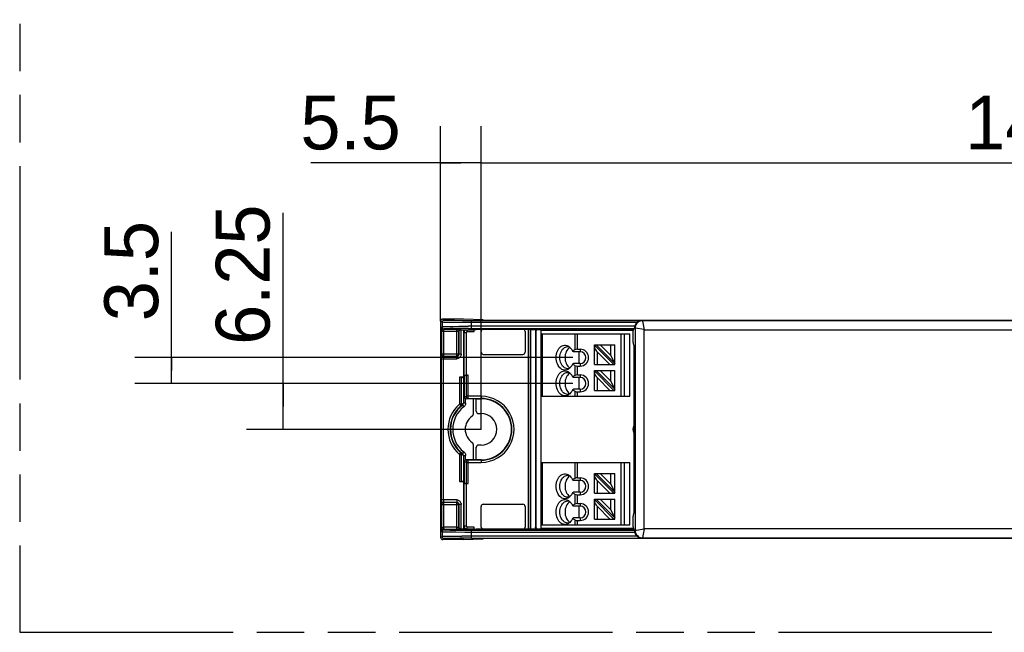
# Model space of a CAD drawing. Header units: millimetres. Extents: x 0 to 210, y 0 to 297.
# Tile 3 of 24: x 50 to 90, y 133 to 158. Entities that reach past the tile are written whole.
import ezdxf
from ezdxf.enums import TextEntityAlignment as Align

# ---------------------------------------------------------------- set-up
doc = ezdxf.new("R2010")
doc.units = ezdxf.units.MM
doc.header["$LTSCALE"] = 19.36
doc.linetypes.add('PHANTOM', pattern=[0.8, 0.45, -0.05, 0.1, -0.05, 0.1, -0.05])
doc.layers.get('0').update_dxf_attribs({"linetype": 'CONTINUOUS'})
doc.layers.add('DEFAULT_3', color=7, linetype='PHANTOM')
doc.layers.add('Z_DIM_2D', color=7, linetype='CONTINUOUS')
doc.styles.add('TEXTSTYLE_3', font='tridonic-metric-print-light.otf')
doc.dimstyles.new('DIMSTYLE_1', dxfattribs={"dimtxt": 2.2, "dimasz": 3.5, "dimexe": 1.5, "dimexo": 0, "dimgap": 0.55, "dimtad": 1, "dimlfac": 3.333333, "dimdsep": 46, "dimtxsty": 'TEXTSTYLE_3', "dimcen": 0.09, "dimclrt": 5, "dimazin": 2, "dimtp": 0.2, "dimtm": 0.2, "dimtfac": 1, "dimtofl": 0, "dimtmove": 0, "dimatfit": 3, "dimfxl": 1, "dimtolj": 1, "dimarcsym": 0})
doc.dimstyles.new('DIMSTYLE_2', dxfattribs={"dimtxt": 2.2, "dimasz": 3.5, "dimexe": 1.5, "dimexo": 0, "dimgap": 0.55, "dimtad": 1, "dimlfac": 3.333333, "dimdsep": 46, "dimtxsty": 'TEXTSTYLE_3', "dimcen": 0.09, "dimclrt": 5, "dimazin": 2, "dimtp": 0.5, "dimtm": 0.5, "dimtfac": 1, "dimtofl": 0, "dimtmove": 0, "dimatfit": 3, "dimfxl": 1, "dimtolj": 1, "dimarcsym": 0})
doc.dimstyles.new('DIMSTYLE_3', dxfattribs={"dimtxt": 2.2, "dimasz": 3.5, "dimexe": 1.5, "dimexo": 0, "dimgap": 0.55, "dimtad": 1, "dimlfac": 3.333333, "dimdsep": 46, "dimtxsty": 'TEXTSTYLE_3', "dimcen": 0.09, "dimclrt": 5, "dimazin": 2, "dimtp": 0.1, "dimtm": 0.1, "dimtfac": 1, "dimtofl": 0, "dimtmove": 0, "dimatfit": 3, "dimfxl": 1, "dimtolj": 1, "dimarcsym": 0})

# ---------------------------------------------------------------- blocks, each defined once
blk = doc.blocks.new('*D4')
at = {"layer": 'Z_DIM_2D', "color": 2, "linetype": 'Continuous', "transparency": 16777216}
for p, q in [((68.96, 140.963), (68.96, 153.336)), ((112.91, 140.963), (112.91, 153.336)), ((68.96, 151.836), (90.935, 151.836)), ((112.91, 151.836), (90.935, 151.836))]:
    blk.add_line(p, q, dxfattribs=at)
at = {"layer": 'Z_DIM_2D', "color": 5, "linetype": 'Continuous', "transparency": 16777216, "style": 'TEXTSTYLE_3'}
blk.add_text('146.5', height=2.2, dxfattribs=at).set_placement((92.408, 152.386), align=Align.CENTER)
blk = doc.blocks.new('_NONE')
blk = doc.blocks.new('*D8')
at = {"layer": 'Z_DIM_2D', "color": 2, "linetype": 'Continuous', "transparency": 16777216}
for p, q in [((56.331, 143.363), (56.331, 149.029)), ((72.707, 143.888), (54.831, 143.888)), ((56.331, 143.888), (56.331, 143.363)), ((56.331, 142.838), (56.331, 143.363)), ((72.707, 142.838), (54.831, 142.838))]:
    blk.add_line(p, q, dxfattribs=at)
at = {"layer": 'Z_DIM_2D', "color": 5, "linetype": 'Continuous', "transparency": 16777216, "style": 'TEXTSTYLE_3'}
blk.add_text('3.5', height=2.2, rotation=90, dxfattribs=at).set_placement((55.781, 145.375))
blk = doc.blocks.new('*D10')
at = {"layer": 'Z_DIM_2D', "color": 2, "linetype": 'Continuous', "transparency": 16777216}
for p, q in [((60.883, 141.901), (60.883, 149.796)), ((72.707, 142.838), (59.383, 142.838)), ((60.883, 142.838), (60.883, 141.901)), ((60.883, 140.963), (60.883, 141.901)), ((68.96, 140.963), (59.383, 140.963))]:
    blk.add_line(p, q, dxfattribs=at)
at = {"layer": 'Z_DIM_2D', "color": 5, "linetype": 'Continuous', "transparency": 16777216, "style": 'TEXTSTYLE_3'}
blk.add_text('6.25', height=2.2, rotation=90, dxfattribs=at).set_placement((60.333, 144.411))
blk = doc.blocks.new('*D11')
at = {"layer": 'Z_DIM_2D', "color": 2, "linetype": 'Continuous', "transparency": 16777216}
for p, q in [((67.31, 145.373), (67.31, 153.336)), ((68.96, 140.963), (68.96, 153.336)), ((68.135, 151.836), (62.016, 151.836)), ((67.31, 151.836), (68.135, 151.836)), ((68.96, 151.836), (68.135, 151.836))]:
    blk.add_line(p, q, dxfattribs=at)
at = {"layer": 'Z_DIM_2D', "color": 5, "linetype": 'Continuous', "transparency": 16777216, "style": 'TEXTSTYLE_3'}
blk.add_text('5.5', height=2.2, dxfattribs=at).set_placement((65.68, 152.386), align=Align.RIGHT)

msp = doc.modelspace()

# ---------------------------------------------------------------- linework, layer by layer
at = {"color": 7, "linetype": 'Continuous'}
for p, q in [((67.3097, 145.3734), (67.3097, 136.5533)), ((68.2397, 145.4634), (67.3997, 145.4634)), ((69.045, 145.4266), (68.2397, 145.4634)), ((69.6245, 145.4212), (112.6949, 145.4212)), ((67.3572, 145.0932), (67.3609, 145.0867)), ((67.9582, 145.043), (68.0134, 145.0428)), ((68.1367, 145.0274), (68.1497, 145.0284)), ((68.1482, 145.0284), (68.6417, 145.0284)), ((68.2581, 143.0969), (68.2581, 145.0284)), ((68.2724, 143.1666), (68.2724, 144.9206)), ((68.2999, 145.0284), (68.2999, 144.9963)), ((68.3395, 145.0284), (68.3206, 145.0167)), ((68.6417, 145.0284), (68.7622, 145.0362)), ((68.6856, 144.9514), (68.6858, 145.0312)), ((70.9785, 145.0362), (68.7622, 145.0362)), ((68.9616, 144.1133), (68.9616, 144.9554)), ((70.7616, 144.9554), (70.7616, 144.1133)), ((70.9785, 145.0362), (70.9803, 145.0388)), ((70.9803, 145.0388), (70.9803, 136.8879)), ((70.9803, 145.0388), (71.1885, 145.0388)), ((71.1885, 145.0388), (71.1885, 136.8879)), ((71.1885, 145.0388), (71.1903, 145.0362)), ((71.1903, 145.0362), (71.1903, 144.9609)), ((71.1903, 145.0362), (75.1838, 145.0362)), ((71.1965, 144.9547), (71.1965, 136.972)), ((71.4135, 136.9134), (71.4135, 145.0134)), ((71.4135, 145.0134), (75.1806, 145.0134)), ((71.4285, 144.8634), (71.4285, 142.3134)), ((71.4285, 144.8634), (75.0285, 144.8634)), ((75.0285, 142.3134), (75.0285, 144.8634)), ((75.1759, 144.9415), (75.1821, 145.0363)), ((75.1759, 144.5041), (75.1759, 144.9415)), ((75.2268, 145.0792), (75.1838, 145.0362)), ((75.6143, 136.8967), (75.6143, 145.03)), ((75.6143, 145.03), (106.7052, 145.03)), ((72.4945, 144.3384), (72.5417, 144.3334)), ((72.5049, 144.3709), (72.5328, 144.3557)), ((72.5417, 144.3334), (72.5762, 144.3225)), ((72.5934, 144.3077), (72.5758, 144.2985)), ((73.5885, 143.6034), (73.5885, 144.4134)), ((73.5885, 144.4134), (74.4285, 144.4134)), ((74.3861, 143.6034), (73.5885, 144.4009)), ((74.4285, 143.6458), (73.6609, 144.4134)), ((73.8306, 144.4134), (74.2485, 143.9955)), ((74.2485, 144.4134), (74.2485, 143.9955)), ((74.4285, 143.6034), (74.4285, 144.4134)), ((75.1901, 144.4899), (75.1759, 144.5041)), ((75.1917, 144.3999), (75.1917, 137.5268)), ((67.3345, 143.9), (67.3344, 143.8449)), ((69.0516, 144.0234), (70.6716, 144.0234)), ((72.7945, 144.2114), (72.6933, 144.1608)), ((72.7148, 144.1445), (72.6933, 144.1608)), ((72.7358, 144.1284), (72.7148, 144.1445)), ((73.0035, 144.1284), (72.7358, 144.1284)), ((72.9006, 144.2334), (73.0035, 144.2334)), ((72.9649, 143.6484), (72.9649, 144.1284)), ((74.2164, 143.6034), (73.7085, 144.1112)), ((74.2485, 143.9955), (74.4285, 143.6458)), ((72.5358, 143.5088), (72.5757, 143.4782)), ((72.6933, 143.6159), (72.7148, 143.6322)), ((72.7945, 143.5653), (72.6933, 143.6159)), ((72.7148, 143.6322), (72.7358, 143.6484)), ((73.0035, 143.6484), (72.7358, 143.6484)), ((72.9006, 143.5434), (73.0035, 143.5434)), ((73.5885, 143.6034), (74.4285, 143.6034)), ((68.2581, 143.0969), (68.0799, 143.0969)), ((68.1694, 143.0941), (68.2391, 143.0662)), ((68.247, 143.0652), (68.2581, 143.0969)), ((68.279, 143.1404), (68.2724, 143.1666)), ((68.279, 143.1404), (68.352, 143.1669)), ((68.279, 143.1404), (68.279, 142.2943)), ((68.3445, 143.1697), (68.4416, 143.1698)), ((72.5417, 143.4433), (72.4945, 143.4384)), ((72.4945, 143.2884), (72.5417, 143.2834)), ((72.5049, 143.3209), (72.5328, 143.3057)), ((72.5328, 143.421), (72.505, 143.4058)), ((72.5763, 143.4543), (72.5417, 143.4433)), ((72.5417, 143.2834), (72.5762, 143.2725)), ((72.5757, 143.4782), (72.5935, 143.469)), ((72.5934, 143.2577), (72.5758, 143.2485)), ((72.7945, 143.1614), (72.6933, 143.1108)), ((72.7077, 143.0999), (72.6933, 143.1108)), ((72.9006, 143.1834), (73.0035, 143.1834)), ((73.5885, 142.5534), (73.5885, 143.3634)), ((73.5885, 143.3634), (74.4285, 143.3634)), ((74.3861, 142.5534), (73.5885, 143.3509)), ((74.4285, 142.5958), (73.6609, 143.3634)), ((73.8306, 143.3634), (74.2485, 142.9455)), ((74.2485, 143.3634), (74.2485, 142.9455)), ((74.4285, 142.5534), (74.4285, 143.3634)), ((73.0035, 143.0784), (72.7358, 143.0784)), ((72.9649, 142.5984), (72.9649, 143.0784)), ((74.2164, 142.5534), (73.7085, 143.0612)), ((74.2485, 142.9455), (74.4285, 142.5958)), ((68.279, 142.2943), (68.279, 142.2888)), ((68.279, 142.2888), (68.2791, 142.2838)), ((68.2791, 142.2838), (68.2792, 142.2784)), ((71.4285, 142.3134), (75.0285, 142.3134)), ((72.5417, 142.3933), (72.4945, 142.3884)), ((72.5328, 142.371), (72.505, 142.3558)), ((72.5358, 142.4588), (72.5757, 142.4282)), ((72.5763, 142.4043), (72.5417, 142.3933)), ((72.5757, 142.4282), (72.5935, 142.419)), ((72.6933, 142.5659), (72.7148, 142.5822)), ((72.7945, 142.5153), (72.6933, 142.5659)), ((72.7148, 142.5822), (72.7358, 142.5984)), ((73.0035, 142.5984), (72.7358, 142.5984)), ((72.9006, 142.4934), (73.0035, 142.4934)), ((73.5885, 142.5534), (74.4285, 142.5534)), ((68.2792, 142.2784), (68.2793, 142.2725)), ((68.2793, 142.2725), (68.2795, 142.2663)), ((68.7595, 142.2094), (68.3635, 142.2094)), ((68.6363, 142.2094), (68.6363, 141.5711)), ((68.7647, 142.2084), (68.7595, 142.2094)), ((68.7647, 141.6982), (68.7647, 142.2084)), ((68.7647, 142.2084), (68.9597, 142.2084)), ((68.8549, 141.6084), (68.9597, 141.6084)), ((68.6363, 140.3556), (68.6363, 139.7173)), ((68.9597, 140.3184), (68.8549, 140.3184)), ((68.7647, 139.7184), (68.7647, 140.2285)), ((68.2791, 139.6399), (68.279, 139.6325)), ((68.279, 139.6325), (68.279, 138.7863)), ((68.2792, 139.6466), (68.2791, 139.6399)), ((68.2793, 139.6523), (68.2792, 139.6466)), ((68.7595, 139.7173), (68.3635, 139.7173)), ((68.7647, 139.7184), (68.7595, 139.7173)), ((68.9597, 139.7184), (68.7647, 139.7184)), ((71.4285, 139.6134), (71.4285, 137.0634)), ((71.4285, 139.6134), (75.0285, 139.6134)), ((75.0285, 137.0634), (75.0285, 139.6134)), ((72.4945, 139.0884), (72.5417, 139.0834)), ((72.5049, 139.1209), (72.5328, 139.1057)), ((72.5417, 139.0834), (72.5762, 139.0725)), ((73.5885, 138.3534), (73.5885, 139.1634)), ((73.5885, 139.1634), (74.4285, 139.1634)), ((74.3861, 138.3534), (73.5885, 139.1509)), ((74.4285, 138.3958), (73.6609, 139.1634)), ((73.8306, 139.1634), (74.2485, 138.7455)), ((74.2485, 139.1634), (74.2485, 138.7455)), ((74.4285, 138.3534), (74.4285, 139.1634)), ((68.0799, 138.8298), (68.2581, 138.8298)), ((68.1695, 138.8327), (68.2391, 138.8605)), ((68.2581, 138.8298), (68.247, 138.8615)), ((68.2581, 136.8984), (68.2581, 138.8298)), ((68.2724, 138.7601), (68.279, 138.7863)), ((68.2724, 137.0061), (68.2724, 138.7601)), ((68.279, 138.7863), (68.352, 138.7598)), ((68.3624, 138.7569), (68.4416, 138.7569)), ((72.5934, 139.0577), (72.5758, 139.0485)), ((72.7945, 138.9614), (72.6933, 138.9108)), ((72.7148, 138.8945), (72.6933, 138.9108)), ((72.7358, 138.8784), (72.7148, 138.8945)), ((73.0035, 138.8784), (72.7358, 138.8784)), ((72.9006, 138.9834), (73.0035, 138.9834)), ((72.9649, 138.3984), (72.9649, 138.8784)), ((74.2164, 138.3534), (73.7085, 138.8612)), ((74.2485, 138.7455), (74.4285, 138.3958)), ((72.6933, 138.3659), (72.7148, 138.3822)), ((72.7945, 138.3153), (72.6933, 138.3659)), ((72.7148, 138.3822), (72.7358, 138.3984)), ((73.0035, 138.3984), (72.7358, 138.3984)), ((72.9006, 138.2934), (73.0035, 138.2934)), ((73.5885, 138.3534), (74.4285, 138.3534)), ((67.3347, 138.0009), (67.3353, 137.9557)), ((69.0516, 137.9034), (70.6716, 137.9034)), ((72.5417, 138.1933), (72.4945, 138.1884)), ((72.4945, 138.0384), (72.5417, 138.0334)), ((72.5049, 138.0709), (72.5328, 138.0557)), ((72.5328, 138.171), (72.505, 138.1558)), ((72.5358, 138.2588), (72.5757, 138.2282)), ((72.5763, 138.2043), (72.5417, 138.1933)), ((72.5417, 138.0334), (72.5762, 138.0225)), ((72.5757, 138.2282), (72.5935, 138.219)), ((72.5934, 138.0077), (72.5758, 137.9985)), ((72.7945, 137.9114), (72.6933, 137.8608)), ((72.7148, 137.8445), (72.6933, 137.8608)), ((72.9006, 137.9334), (73.0035, 137.9334)), ((73.5885, 137.3034), (73.5885, 138.1134)), ((73.5885, 138.1134), (74.4285, 138.1134)), ((74.3861, 137.3034), (73.5885, 138.1009)), ((74.4285, 137.3458), (73.6609, 138.1134)), ((73.8306, 138.1134), (74.2485, 137.6955)), ((74.2485, 138.1134), (74.2485, 137.6955)), ((74.4285, 137.3034), (74.4285, 138.1134)), ((68.9616, 136.9713), (68.9616, 137.8134)), ((70.7616, 137.8134), (70.7616, 136.9713)), ((72.7358, 137.8284), (72.7148, 137.8445)), ((73.0035, 137.8284), (72.7358, 137.8284)), ((72.9649, 137.3484), (72.9649, 137.8284)), ((74.2164, 137.3034), (73.7085, 137.8112)), ((74.2485, 137.6955), (74.4285, 137.3458)), ((71.4285, 137.0634), (75.0285, 137.0634)), ((72.5417, 137.1433), (72.4945, 137.1384)), ((72.5328, 137.121), (72.505, 137.1058)), ((72.5358, 137.2088), (72.5757, 137.1782)), ((72.5763, 137.1543), (72.5417, 137.1433)), ((72.5757, 137.1782), (72.5935, 137.169)), ((72.6933, 137.3159), (72.7148, 137.3322)), ((72.7945, 137.2653), (72.6933, 137.3159)), ((72.7148, 137.3322), (72.7358, 137.3484)), ((73.0035, 137.3484), (72.7358, 137.3484)), ((72.9006, 137.2434), (73.0035, 137.2434)), ((73.5885, 137.3034), (74.4285, 137.3034)), ((75.1901, 137.4368), (75.1759, 137.4226)), ((75.1759, 136.9852), (75.1759, 137.4226)), ((67.3666, 136.8481), (67.3609, 136.84)), ((68.0843, 136.8846), (68.0392, 136.8841)), ((68.1497, 136.8984), (68.6417, 136.8984)), ((68.2999, 136.9304), (68.2999, 136.8984)), ((68.3206, 136.91), (68.3395, 136.8984)), ((68.6417, 136.8984), (68.7622, 136.8905)), ((68.6726, 136.8963), (68.675, 136.9012)), ((68.6858, 136.8955), (68.6856, 136.9753)), ((70.9785, 136.8905), (68.7622, 136.8905)), ((70.9803, 136.8879), (70.9785, 136.8905)), ((71.1885, 136.8879), (70.9803, 136.8879)), ((71.1903, 136.8905), (71.1885, 136.8879)), ((71.1903, 136.8905), (71.1903, 136.9658)), ((75.1838, 136.8905), (71.1903, 136.8905)), ((75.1806, 136.9134), (71.4135, 136.9134)), ((75.1759, 136.9852), (75.1821, 136.8904)), ((75.1838, 136.8905), (75.2268, 136.8475)), ((106.7052, 136.8967), (75.6143, 136.8967)), ((68.2397, 136.4634), (67.3997, 136.4634)), ((68.2397, 136.4634), (69.045, 136.5001)), ((112.6949, 136.5055), (69.6245, 136.5055))]:
    msp.add_line(p, q, dxfattribs=at)
at = {"color": 9, "linetype": 'Continuous'}
for p, q in [((67.3677, 145.3328), (67.3097, 145.3734)), ((67.3475, 145.1299), (67.3677, 145.1501)), ((67.3479, 145.1142), (67.3475, 145.1299)), ((67.3475, 145.1299), (67.3475, 144.0349)), ((67.3677, 145.3328), (67.3677, 145.1501)), ((67.3997, 145.4634), (67.4577, 145.4228)), ((67.8264, 145.3224), (67.6368, 145.3245)), ((67.6368, 145.162), (67.8264, 145.165)), ((68.1754, 145.3202), (67.8264, 145.3224)), ((67.8264, 145.165), (68.0523, 145.1673)), ((67.8816, 145.4124), (68.2036, 145.4102)), ((68.0523, 145.1673), (68.4347, 145.169)), ((75.3151, 145.3195), (68.1754, 145.3202)), ((68.2036, 145.4102), (75.5267, 145.4095)), ((75.2345, 145.1692), (68.4347, 145.169)), ((68.5675, 145.0792), (68.5675, 145.4095)), ((75.2536, 145.0907), (75.2279, 145.1087)), ((75.5267, 145.4095), (75.5535, 145.3907)), ((106.766, 145.3907), (75.5535, 145.3907)), ((75.5556, 145.3776), (75.5661, 145.3154)), ((75.5661, 145.3154), (75.6136, 145.03)), ((67.4374, 143.9449), (67.4374, 144.953)), ((67.9701, 144.953), (67.4374, 144.953)), ((67.4375, 144.953), (67.4381, 144.9749)), ((67.4577, 145.0601), (67.4405, 145.043)), ((67.9582, 145.043), (67.4405, 145.043)), ((67.8815, 145.075), (67.7069, 145.072)), ((68.0898, 145.0773), (67.8815, 145.075)), ((67.9582, 145.043), (67.9582, 143.9449)), ((67.9818, 144.9529), (67.9701, 144.953)), ((67.9931, 144.9528), (67.9818, 144.9529)), ((68.0482, 144.0349), (68.0482, 144.9499)), ((68.0582, 144.9399), (68.0482, 144.9499)), ((68.0582, 144.9399), (68.0582, 144.0249)), ((68.4431, 145.079), (68.0898, 145.0773)), ((68.1382, 145.0399), (68.1497, 145.0284)), ((68.1482, 144.0249), (68.1482, 145.0284)), ((68.2724, 144.9206), (68.3624, 144.9206)), ((68.3624, 143.1698), (68.3624, 144.9206)), ((68.3924, 144.9506), (68.3924, 145.0284)), ((68.3924, 144.9506), (68.6857, 144.9506)), ((68.4431, 145.079), (75.2268, 145.0792)), ((70.8841, 145.0362), (70.8841, 136.8905)), ((70.9741, 136.8905), (70.9741, 145.0362)), ((71.1965, 144.9547), (71.1903, 144.9609)), ((71.4724, 142.3134), (71.4724, 144.8634)), ((72.7945, 144.8634), (72.7945, 144.2114)), ((72.9006, 144.2334), (72.9006, 144.8634)), ((74.6723, 144.8634), (74.6723, 142.3134)), ((74.8133, 142.3134), (74.8133, 144.8634)), ((75.2536, 145.0907), (75.2536, 136.836)), ((75.6143, 145.0306), (75.2536, 145.0907)), ((67.3375, 144.0249), (67.3475, 144.0349)), ((68.0482, 144.0349), (67.3475, 144.0349)), ((67.4374, 143.9449), (67.4274, 143.9349)), ((67.9682, 143.9349), (67.4274, 143.9349)), ((67.4374, 143.9449), (67.9582, 143.9449)), ((67.9682, 143.9349), (67.9582, 143.9449)), ((67.9682, 143.8449), (67.9682, 143.9349)), ((68.0482, 144.0349), (68.0582, 144.0249)), ((68.1482, 144.0249), (68.0582, 144.0249)), ((73.0035, 144.2334), (73.0035, 144.1284)), ((73.7085, 143.6034), (73.7085, 144.1112)), ((67.3344, 143.8449), (67.3344, 138.0818)), ((67.3344, 143.8449), (67.9682, 143.8449)), ((67.4244, 138.0644), (67.4244, 143.8449)), ((72.7945, 143.5653), (72.7945, 143.1614)), ((72.9006, 143.1834), (72.9006, 143.5434)), ((73.0035, 143.6484), (73.0035, 143.5434)), ((68.0799, 143.0969), (68.0799, 141.9875)), ((68.1695, 141.9875), (68.1695, 143.094)), ((68.352, 143.1669), (68.352, 142.3136)), ((68.4416, 142.2236), (68.4416, 143.1698)), ((73.0035, 143.1834), (73.0035, 143.0784)), ((68.2391, 143.0662), (68.2391, 142.026)), ((73.7085, 142.5534), (73.7085, 143.0612)), ((68.279, 142.3003), (68.352, 142.3136)), ((68.9597, 142.3136), (68.352, 142.3136)), ((68.9597, 142.3136), (68.9597, 142.2084)), ((72.7945, 142.5153), (72.7945, 142.3134)), ((72.9006, 142.3134), (72.9006, 142.4934)), ((73.0035, 142.5984), (73.0035, 142.4934)), ((68.0799, 141.9875), (68.1385, 141.9192)), ((68.1695, 141.9875), (68.0799, 141.9875)), ((68.203, 141.9539), (68.2576, 141.8824)), ((68.3288, 142.026), (68.2391, 142.026)), ((68.3288, 142.026), (68.3288, 142.2163)), ((68.4416, 142.2236), (68.3635, 142.2094)), ((68.4416, 142.2236), (68.9597, 142.2236)), ((68.0799, 139.9392), (68.1385, 140.0075)), ((68.0799, 139.9392), (68.0799, 138.8298)), ((68.0799, 139.9392), (68.1695, 139.9392)), ((68.1695, 138.8327), (68.1695, 139.9392)), ((68.2576, 140.0443), (68.203, 139.9728)), ((68.2391, 139.9007), (68.2391, 138.8605)), ((68.2391, 139.9007), (68.3288, 139.9007)), ((68.3288, 139.7104), (68.3288, 139.9007)), ((68.352, 139.6132), (68.279, 139.6264)), ((68.352, 139.6132), (68.352, 138.7598)), ((68.352, 139.6132), (68.9597, 139.6132)), ((68.3635, 139.7173), (68.4416, 139.7031)), ((68.4416, 138.7569), (68.4416, 139.7031)), ((68.9597, 139.7031), (68.4416, 139.7031)), ((68.9597, 139.7184), (68.9597, 139.6132)), ((71.4724, 137.0634), (71.4724, 139.6134)), ((72.7945, 139.6134), (72.7945, 138.9614)), ((72.9006, 138.9834), (72.9006, 139.6134)), ((74.6723, 139.6134), (74.6723, 137.0634)), ((74.8133, 137.0634), (74.8133, 139.6134)), ((68.3624, 137.0061), (68.3624, 138.7569)), ((73.0035, 138.9834), (73.0035, 138.8784)), ((73.7085, 138.3534), (73.7085, 138.8612)), ((72.7945, 138.3153), (72.7945, 137.9114)), ((72.9006, 137.9334), (72.9006, 138.2934)), ((73.0035, 138.3984), (73.0035, 138.2934)), ((67.9682, 138.0818), (67.3344, 138.0818)), ((67.3475, 137.8918), (67.3375, 137.9018)), ((67.3475, 137.8918), (67.3475, 136.7968)), ((67.3475, 137.8918), (68.0482, 137.8918)), ((67.4274, 137.9918), (67.4374, 137.9818)), ((67.4274, 137.9918), (67.9682, 137.9918)), ((67.4374, 136.9737), (67.4374, 137.9818)), ((67.9582, 137.9818), (67.4374, 137.9818)), ((67.9582, 137.9818), (67.9682, 137.9918)), ((67.9582, 137.9818), (67.9582, 136.8837)), ((67.9682, 138.0818), (67.9682, 137.9918)), ((68.0582, 137.9018), (68.0482, 137.8918)), ((68.0482, 136.9768), (68.0482, 137.8918)), ((68.0582, 137.9018), (68.0582, 136.9868)), ((68.1482, 137.9018), (68.0582, 137.9018)), ((68.1482, 136.8984), (68.1482, 137.9018)), ((73.0035, 137.9334), (73.0035, 137.8284)), ((73.7085, 137.3034), (73.7085, 137.8112)), ((72.7945, 137.2653), (72.7945, 137.0634)), ((72.9006, 137.0634), (72.9006, 137.2434)), ((73.0035, 137.3484), (73.0035, 137.2434)), ((67.3677, 136.7766), (67.3475, 136.7968)), ((67.3565, 136.8713), (67.3601, 136.8847)), ((67.3677, 136.7766), (67.3677, 136.5939)), ((67.9759, 136.9738), (67.4374, 136.9737)), ((67.4405, 136.8837), (67.4577, 136.8666)), ((67.4405, 136.8837), (67.9582, 136.8837)), ((67.8815, 136.8517), (68.0898, 136.8494)), ((68.3034, 136.758), (67.9354, 136.7605)), ((68.0482, 136.9768), (68.0582, 136.9868)), ((68.0898, 136.8494), (68.322, 136.848)), ((68.1497, 136.8984), (68.1382, 136.8868)), ((68.3624, 137.0061), (68.2724, 137.0061)), ((75.2345, 136.7575), (68.3034, 136.758)), ((68.322, 136.848), (75.2268, 136.8475)), ((68.3924, 136.8984), (68.3924, 136.9761)), ((68.6857, 136.9761), (68.3924, 136.9761)), ((68.5675, 136.5172), (68.5675, 136.8475)), ((71.1903, 136.9658), (71.1965, 136.972)), ((75.2279, 136.818), (75.2536, 136.836)), ((75.2671, 136.8381), (75.3036, 136.8443)), ((75.3036, 136.8443), (75.6143, 136.8961)), ((75.6136, 136.8967), (75.5535, 136.536)), ((67.3097, 136.5533), (67.3677, 136.5939)), ((67.4577, 136.5039), (67.3997, 136.4634)), ((67.4929, 136.5997), (67.6368, 136.6022)), ((67.7895, 136.5134), (67.6348, 136.511)), ((67.6368, 136.6022), (67.8264, 136.6043)), ((68.0898, 136.5159), (67.7895, 136.5134)), ((67.8264, 136.6043), (68.1754, 136.6065)), ((68.5675, 136.5172), (68.0898, 136.5159)), ((75.3151, 136.6072), (68.1754, 136.6065)), ((68.5675, 136.5172), (75.5267, 136.5172)), ((75.5535, 136.536), (75.5267, 136.5172)), ((75.5535, 136.536), (106.766, 136.536))]:
    msp.add_line(p, q, dxfattribs=at)
at = {"color": 7, "linetype": 'Continuous'}
for points in [[(67.3475, 145.1299), (67.3481, 145.1221), (67.3494, 145.1145), (67.3514, 145.1072), (67.354, 145.1001), (67.3572, 145.0932)], [(75.2345, 145.1692), (75.2325, 145.1584), (75.2308, 145.1477), (75.2296, 145.137), (75.2287, 145.1268), (75.2282, 145.1174), (75.2279, 145.1087)], [(75.5267, 145.4095), (75.4942, 145.4074), (75.463, 145.4021), (75.4335, 145.3937), (75.4058, 145.3828), (75.3799, 145.3694), (75.356, 145.3542), (75.3344, 145.3374), (75.3151, 145.3195)], [(67.3609, 145.0867), (67.3664, 145.0789), (67.3726, 145.0718), (67.3791, 145.0656), (67.3861, 145.0603), (67.3931, 145.0558)], [(67.3931, 145.0558), (67.4006, 145.0519), (67.4093, 145.0483), (67.4189, 145.0455)], [(67.4189, 145.0455), (67.4293, 145.0437), (67.4405, 145.043)], [(67.439, 145.0291), (67.4391, 145.0335), (67.4389, 145.037), (67.4384, 145.0396), (67.4379, 145.0415), (67.438, 145.0426), (67.4384, 145.043)], [(68.0134, 145.0428), (68.0631, 145.0424), (68.0843, 145.0421), (68.1027, 145.0417), (68.1175, 145.0413), (68.1285, 145.0409), (68.1354, 145.0404), (68.1382, 145.0399)], [(68.0582, 144.9399), (68.0598, 144.9549), (68.0637, 144.9691), (68.0698, 144.9821), (68.0777, 144.9938), (68.0872, 145.0039), (68.0981, 145.0125), (68.1104, 145.0195), (68.1235, 145.0245), (68.1367, 145.0274)], [(68.2806, 144.9642), (68.2745, 144.9428), (68.2724, 144.9206)], [(68.3206, 145.0167), (68.3041, 145.0018), (68.2906, 144.9841), (68.2806, 144.9642)], [(68.6856, 144.9514), (68.6851, 144.9691), (68.6838, 144.9854), (68.6816, 145.0008), (68.6787, 145.0143), (68.6751, 145.0255), (68.6726, 145.0304)], [(72.505, 143.4058), (72.4579, 143.3879), (72.4095, 143.3792), (72.3605, 143.3799), (72.3112, 143.3904), (72.2631, 143.4102), (72.2178, 143.4392), (72.1757, 143.4766), (72.1379, 143.5216), (72.1049, 143.5733), (72.0773, 143.6308), (72.0554, 143.6928), (72.0398, 143.7582), (72.0306, 143.8259), (72.0279, 143.8946), (72.0318, 143.9632), (72.0421, 144.0303), (72.0587, 144.0948), (72.0813, 144.1555), (72.1095, 144.2114), (72.1427, 144.2615), (72.1805, 144.3049), (72.2222, 144.3408), (72.2669, 144.3685)], [(72.1764, 143.8884), (72.1796, 143.9526), (72.1893, 144.0155), (72.2053, 144.0759), (72.2272, 144.1324), (72.2546, 144.1839), (72.2869, 144.2293), (72.3234, 144.2677), (72.3635, 144.2984), (72.4062, 144.3207), (72.4508, 144.3341), (72.4945, 144.3384)], [(72.2669, 144.3685), (72.3141, 144.3873), (72.3624, 144.397), (72.4105, 144.3974), (72.4581, 144.3887), (72.5049, 144.3709)], [(72.5758, 144.2985), (72.5358, 144.2679), (72.4993, 144.2297), (72.4671, 144.1843), (72.4396, 144.133), (72.4177, 144.0765), (72.4016, 144.0161), (72.3919, 143.9536), (72.3885, 143.8884)], [(72.5328, 144.3557), (72.5499, 144.3444), (72.592, 144.3093), (72.6305, 144.2665), (72.6641, 144.2171), (72.6933, 144.1608)], [(67.3375, 144.0249), (67.337, 144.0221), (67.3365, 144.0153), (67.336, 144.0042), (67.3356, 143.9894), (67.3353, 143.971), (67.335, 143.9497), (67.3345, 143.9)], [(72.4945, 143.4384), (72.4508, 143.4426), (72.4062, 143.456), (72.3635, 143.4783), (72.3234, 143.509), (72.2869, 143.5474), (72.2546, 143.5928), (72.2272, 143.6443), (72.2053, 143.7008), (72.1893, 143.7612), (72.1796, 143.8241), (72.1764, 143.8884)], [(72.3885, 143.8884), (72.3919, 143.8231), (72.4016, 143.7606), (72.4177, 143.7002), (72.4396, 143.6438), (72.467, 143.5924), (72.4993, 143.5471), (72.5358, 143.5088)], [(72.6933, 143.6159), (72.664, 143.5595), (72.6304, 143.5101), (72.592, 143.4674), (72.55, 143.4324), (72.5328, 143.421)], [(68.1694, 143.0941), (68.1661, 143.0946), (68.1601, 143.0952), (68.1512, 143.0956), (68.1401, 143.0961), (68.1269, 143.0964), (68.1121, 143.0967), (68.0965, 143.0968)], [(68.2724, 143.1666), (68.2741, 143.1672), (68.2791, 143.1678), (68.2874, 143.1684), (68.2985, 143.1689), (68.3122, 143.1692), (68.3278, 143.1695), (68.3445, 143.1697)], [(72.505, 142.3558), (72.4579, 142.3379), (72.4095, 142.3292), (72.3605, 142.3299), (72.3112, 142.3404), (72.2631, 142.3602), (72.2178, 142.3892), (72.1757, 142.4266), (72.1379, 142.4716), (72.1049, 142.5233), (72.0773, 142.5808), (72.0554, 142.6428), (72.0398, 142.7082), (72.0306, 142.7759), (72.0279, 142.8446), (72.0318, 142.9132), (72.0421, 142.9803), (72.0587, 143.0448), (72.0813, 143.1055), (72.1095, 143.1614), (72.1427, 143.2115), (72.1805, 143.2549), (72.2222, 143.2908), (72.2669, 143.3185)], [(72.1764, 142.8384), (72.1796, 142.9026), (72.1893, 142.9655), (72.2053, 143.0259), (72.2272, 143.0824), (72.2546, 143.1339), (72.2869, 143.1793), (72.3234, 143.2177), (72.3635, 143.2484), (72.4062, 143.2707), (72.4508, 143.2841), (72.4945, 143.2884)], [(72.2669, 143.3185), (72.3141, 143.3373), (72.3624, 143.347), (72.4105, 143.3474), (72.4581, 143.3387), (72.5049, 143.3209)], [(72.5758, 143.2485), (72.5358, 143.2179), (72.4993, 143.1797), (72.4671, 143.1343), (72.4396, 143.083), (72.4177, 143.0265), (72.4016, 142.9661), (72.3919, 142.9036), (72.3885, 142.8384)], [(72.5328, 143.3057), (72.5499, 143.2944), (72.592, 143.2593), (72.6305, 143.2165), (72.6641, 143.1671), (72.6933, 143.1108)], [(72.7358, 143.0784), (72.7288, 143.0837), (72.7077, 143.0999)], [(72.4945, 142.3884), (72.4508, 142.3926), (72.4062, 142.406), (72.3635, 142.4283), (72.3234, 142.459), (72.2869, 142.4974), (72.2546, 142.5428), (72.2272, 142.5943), (72.2053, 142.6508), (72.1893, 142.7112), (72.1796, 142.7741), (72.1764, 142.8384)], [(72.3885, 142.8384), (72.3919, 142.7731), (72.4016, 142.7106), (72.4177, 142.6502), (72.4396, 142.5938), (72.467, 142.5424), (72.4993, 142.4971), (72.5358, 142.4588)], [(72.6933, 142.5659), (72.664, 142.5095), (72.6304, 142.4601), (72.592, 142.4174), (72.55, 142.3824), (72.5328, 142.371)], [(68.2795, 139.6604), (68.2794, 139.6583), (68.2793, 139.6523)], [(68.3635, 139.7173), (68.3454, 139.7154), (68.3287, 139.7104), (68.3131, 139.702), (68.2994, 139.6908), (68.2883, 139.6771), (68.2795, 139.6609)], [(72.505, 138.1558), (72.4579, 138.1379), (72.4095, 138.1292), (72.3605, 138.1299), (72.3112, 138.1404), (72.2631, 138.1602), (72.2178, 138.1892), (72.1757, 138.2266), (72.1379, 138.2716), (72.1049, 138.3233), (72.0773, 138.3808), (72.0554, 138.4428), (72.0398, 138.5082), (72.0306, 138.5759), (72.0279, 138.6446), (72.0318, 138.7132), (72.0421, 138.7803), (72.0587, 138.8448), (72.0813, 138.9055), (72.1095, 138.9614), (72.1427, 139.0115), (72.1805, 139.0549), (72.2222, 139.0908), (72.2669, 139.1185)], [(72.1764, 138.6384), (72.1796, 138.7026), (72.1893, 138.7655), (72.2053, 138.8259), (72.2272, 138.8824), (72.2546, 138.9339), (72.2869, 138.9793), (72.3234, 139.0177), (72.3635, 139.0484), (72.4062, 139.0707), (72.4508, 139.0841), (72.4945, 139.0884)], [(72.2669, 139.1185), (72.3141, 139.1373), (72.3624, 139.147), (72.4105, 139.1474), (72.4581, 139.1387), (72.5049, 139.1209)], [(72.5328, 139.1057), (72.5499, 139.0944), (72.592, 139.0593), (72.6305, 139.0165), (72.6641, 138.9671), (72.6933, 138.9108)], [(68.0965, 138.8299), (68.1121, 138.83), (68.1269, 138.8303), (68.1401, 138.8306), (68.1512, 138.8311), (68.1601, 138.8315), (68.1661, 138.8321), (68.1694, 138.8326)], [(72.5758, 139.0485), (72.5358, 139.0179), (72.4993, 138.9797), (72.4671, 138.9343), (72.4396, 138.883), (72.4177, 138.8265), (72.4016, 138.7661), (72.3919, 138.7036), (72.3885, 138.6384)], [(72.4945, 138.1884), (72.4508, 138.1926), (72.4062, 138.206), (72.3635, 138.2283), (72.3234, 138.259), (72.2869, 138.2974), (72.2546, 138.3428), (72.2272, 138.3943), (72.2053, 138.4508), (72.1893, 138.5112), (72.1796, 138.5741), (72.1764, 138.6384)], [(72.3885, 138.6384), (72.3919, 138.5731), (72.4016, 138.5106), (72.4177, 138.4502), (72.4396, 138.3938), (72.467, 138.3424), (72.4993, 138.2971), (72.5358, 138.2588)], [(72.6933, 138.3659), (72.664, 138.3095), (72.6304, 138.2601), (72.592, 138.2174), (72.55, 138.1824), (72.5328, 138.171)], [(67.3344, 138.0818), (67.3344, 138.0536), (67.3347, 138.0009)], [(67.3353, 137.9557), (67.3356, 137.9373), (67.336, 137.9225), (67.3365, 137.9114), (67.337, 137.9046), (67.3375, 137.9018)], [(72.505, 137.1058), (72.4579, 137.0879), (72.4095, 137.0792), (72.3605, 137.0799), (72.3112, 137.0904), (72.2631, 137.1102), (72.2178, 137.1392), (72.1757, 137.1766), (72.1379, 137.2216), (72.1049, 137.2733), (72.0773, 137.3308), (72.0554, 137.3928), (72.0398, 137.4582), (72.0306, 137.5259), (72.0279, 137.5946), (72.0318, 137.6632), (72.0421, 137.7303), (72.0587, 137.7948), (72.0813, 137.8555), (72.1095, 137.9114), (72.1427, 137.9615), (72.1805, 138.0049), (72.2222, 138.0408), (72.2669, 138.0685)], [(72.1764, 137.5884), (72.1796, 137.6526), (72.1893, 137.7155), (72.2053, 137.7759), (72.2272, 137.8324), (72.2546, 137.8839), (72.2869, 137.9293), (72.3234, 137.9677), (72.3635, 137.9984), (72.4062, 138.0207), (72.4508, 138.0341), (72.4945, 138.0384)], [(72.2669, 138.0685), (72.3141, 138.0873), (72.3624, 138.097), (72.4105, 138.0974), (72.4581, 138.0887), (72.5049, 138.0709)], [(72.5758, 137.9985), (72.5358, 137.9679), (72.4993, 137.9297), (72.4671, 137.8843), (72.4396, 137.833), (72.4177, 137.7765), (72.4016, 137.7161), (72.3919, 137.6536), (72.3885, 137.5884)], [(72.5328, 138.0557), (72.5499, 138.0444), (72.592, 138.0093), (72.6305, 137.9665), (72.6641, 137.9171), (72.6933, 137.8608)], [(72.4945, 137.1384), (72.4508, 137.1426), (72.4062, 137.156), (72.3635, 137.1783), (72.3234, 137.209), (72.2869, 137.2474), (72.2546, 137.2928), (72.2272, 137.3443), (72.2053, 137.4008), (72.1893, 137.4612), (72.1796, 137.5241), (72.1764, 137.5884)], [(72.3885, 137.5884), (72.3919, 137.5231), (72.4016, 137.4606), (72.4177, 137.4002), (72.4396, 137.3438), (72.467, 137.2924), (72.4993, 137.2471), (72.5358, 137.2088)], [(72.6933, 137.3159), (72.664, 137.2595), (72.6304, 137.2101), (72.592, 137.1674), (72.55, 137.1324), (72.5328, 137.121)], [(67.3609, 136.84), (67.3572, 136.8334), (67.354, 136.8266), (67.3514, 136.8195), (67.3494, 136.8122), (67.3481, 136.8046), (67.3475, 136.7968)], [(67.394, 136.8714), (67.3868, 136.867), (67.3797, 136.8616), (67.373, 136.8553), (67.3666, 136.8481)], [(67.4202, 136.8815), (67.4106, 136.8788), (67.4017, 136.8753), (67.394, 136.8714)], [(67.4405, 136.8837), (67.4302, 136.8831), (67.4202, 136.8815)], [(68.0392, 136.8841), (67.9865, 136.8838), (67.9582, 136.8837)], [(68.0978, 136.9144), (68.087, 136.923), (68.0777, 136.9331), (68.0698, 136.9446), (68.0638, 136.9576), (68.0598, 136.9717), (68.0582, 136.9868)], [(68.1382, 136.8868), (68.1354, 136.8863), (68.1285, 136.8858), (68.1175, 136.8854), (68.1026, 136.885), (68.0843, 136.8846)], [(68.1497, 136.8984), (68.1364, 136.8993), (68.123, 136.9023), (68.11, 136.9074), (68.0978, 136.9144)], [(68.2724, 137.0061), (68.2745, 136.9839), (68.2806, 136.9625)], [(68.2806, 136.9625), (68.2906, 136.9426), (68.3041, 136.9249), (68.3206, 136.91)], [(68.675, 136.9012), (68.6787, 136.9124), (68.6816, 136.9261)], [(68.6816, 136.9261), (68.6838, 136.9415), (68.6852, 136.9578), (68.6856, 136.9753)], [(71.2167, 136.9022), (71.2189, 136.9), (71.2213, 136.8979), (71.2237, 136.8958), (71.2262, 136.8939), (71.2286, 136.8921), (71.231, 136.8905)], [(75.2279, 136.818), (75.2282, 136.8093), (75.2287, 136.7999), (75.2296, 136.7897), (75.2308, 136.779), (75.2325, 136.7683), (75.2345, 136.7575)], [(75.3151, 136.6072), (75.3344, 136.5894), (75.3559, 136.5726), (75.3798, 136.5573), (75.4057, 136.544), (75.4338, 136.5329), (75.4635, 136.5245), (75.4946, 136.5192), (75.5267, 136.5172)]]:
    msp.add_lwpolyline(points, dxfattribs=at)
at = {"color": 9, "linetype": 'Continuous'}
for points in [[(67.3601, 145.042), (67.3565, 145.0554), (67.3534, 145.0693), (67.351, 145.0839), (67.3491, 145.0989), (67.3479, 145.1142)], [(67.4577, 145.4228), (67.4403, 145.4211), (67.4237, 145.4161), (67.4085, 145.4081), (67.395, 145.3974), (67.3836, 145.3839), (67.375, 145.3682), (67.3696, 145.351), (67.3677, 145.3328)], [(67.6368, 145.3245), (67.4929, 145.327), (67.4404, 145.3284), (67.4017, 145.3298), (67.3774, 145.3313), (67.3677, 145.3328)], [(67.3677, 145.1501), (67.3774, 145.1523), (67.4017, 145.1544), (67.4404, 145.1564), (67.4929, 145.1584), (67.5587, 145.1603), (67.6368, 145.162)], [(67.3677, 145.1501), (67.3694, 145.1327), (67.3744, 145.1161), (67.3823, 145.1009), (67.3931, 145.0875), (67.4066, 145.0761), (67.4223, 145.0674), (67.4395, 145.062), (67.4577, 145.0601)], [(67.4577, 145.4228), (67.467, 145.4213), (67.4894, 145.4198), (67.5254, 145.4184), (67.574, 145.417), (67.6348, 145.4157), (67.7069, 145.4145), (67.8816, 145.4124)], [(75.5535, 145.3907), (75.5065, 145.387), (75.4607, 145.376), (75.4171, 145.3579), (75.377, 145.3332), (75.3412, 145.3026), (75.3107, 145.2668), (75.2862, 145.2267), (75.2682, 145.1832), (75.2572, 145.1376), (75.2536, 145.0907)], [(75.5535, 145.3907), (75.554, 145.3871), (75.5556, 145.3776)], [(67.3609, 145.0867), (67.3636, 145.0803), (67.3653, 145.0733), (67.3657, 145.0659), (67.365, 145.0581), (67.3631, 145.0501), (67.3601, 145.042)], [(67.3782, 144.9989), (67.3717, 145.0115), (67.3656, 145.0259), (67.3601, 145.042)], [(67.4374, 144.953), (67.4272, 144.9546), (67.4174, 144.9581), (67.4081, 144.9638), (67.3994, 144.9709), (67.392, 144.9787), (67.385, 144.9879), (67.3782, 144.9989)], [(67.4381, 144.9749), (67.4385, 144.9954), (67.4389, 145.0048), (67.4393, 145.0134)], [(67.4393, 145.0134), (67.4396, 145.0163), (67.4396, 145.0191), (67.4395, 145.0218), (67.4393, 145.0244), (67.439, 145.0291)], [(67.7069, 145.072), (67.6348, 145.0703), (67.574, 145.0684), (67.5254, 145.0665), (67.4894, 145.0644), (67.467, 145.0623), (67.4577, 145.0601)], [(68.0482, 144.9499), (68.0462, 144.9505), (68.041, 144.9511), (68.0327, 144.9516), (68.0217, 144.9521), (68.0084, 144.9525), (67.9931, 144.9528)], [(68.1382, 145.0399), (68.1206, 145.0382), (68.1037, 145.033), (68.0882, 145.0247), (68.0745, 145.0135), (68.0634, 144.9999), (68.055, 144.9843), (68.0499, 144.9675), (68.0482, 144.9499)], [(68.3924, 144.9506), (68.3844, 144.9495), (68.3774, 144.9466), (68.3712, 144.9418), (68.3665, 144.9357), (68.3636, 144.9287), (68.3624, 144.9206)], [(67.4274, 143.9349), (67.4101, 143.9366), (67.3934, 143.9416), (67.3783, 143.9495), (67.3648, 143.9603), (67.3534, 143.9738), (67.3447, 143.9895), (67.3393, 144.0067), (67.3375, 144.0249)], [(67.3475, 144.0349), (67.3492, 144.0173), (67.3543, 144.0005), (67.3626, 143.9849), (67.3738, 143.9713), (67.3875, 143.9601), (67.403, 143.9518), (67.4199, 143.9466), (67.4374, 143.9449)], [(67.4274, 143.9349), (67.4268, 143.9329), (67.4263, 143.9276), (67.4257, 143.9192), (67.4253, 143.908), (67.4249, 143.8944), (67.4246, 143.879), (67.4244, 143.8623), (67.4244, 143.8449)], [(67.9582, 143.9449), (67.9757, 143.9466), (67.9926, 143.9518), (68.0082, 143.9601), (68.0218, 143.9713), (68.033, 143.9849), (68.0413, 144.0005), (68.0464, 144.0173), (68.0482, 144.0349)], [(68.1482, 144.0249), (68.1458, 143.9963), (68.1393, 143.9691), (68.1284, 143.943), (68.1137, 143.919), (68.0954, 143.8976), (68.0741, 143.8793), (68.05, 143.8646), (68.024, 143.8538), (67.9968, 143.8473), (67.9682, 143.8449)], [(67.9682, 143.9349), (67.9858, 143.9366), (68.0027, 143.9417), (68.0182, 143.9501), (68.0319, 143.9612), (68.043, 143.9749), (68.0513, 143.9904), (68.0565, 144.0073), (68.0582, 144.0249)], [(68.352, 142.3136), (68.3538, 142.296), (68.3589, 142.2791), (68.3672, 142.2636), (68.3783, 142.25), (68.3919, 142.2388), (68.4074, 142.2305), (68.4241, 142.2253), (68.4416, 142.2236)], [(68.1695, 141.9875), (68.1687, 141.9747), (68.166, 141.9622), (68.1616, 141.9501), (68.1554, 141.9388), (68.1477, 141.9284), (68.1385, 141.9192)], [(68.203, 141.9539), (68.1919, 141.9483), (68.181, 141.9427), (68.1701, 141.9369), (68.1595, 141.9311), (68.1489, 141.9252), (68.1385, 141.9192)], [(68.1695, 141.9875), (68.1807, 141.9941), (68.192, 142.0006), (68.2036, 142.0071), (68.2153, 142.0135), (68.2272, 142.0198), (68.2391, 142.026)], [(68.203, 141.9539), (68.2134, 141.9632), (68.2224, 141.974), (68.2296, 141.986), (68.2348, 141.9988), (68.238, 142.0124), (68.2391, 142.026)], [(68.3288, 142.026), (68.3266, 141.9981), (68.3203, 141.9715), (68.31, 141.9459), (68.2959, 141.9221), (68.2785, 141.9011), (68.2576, 141.8824)], [(68.1695, 139.9392), (68.1687, 139.9521), (68.166, 139.9647), (68.1615, 139.9768), (68.1553, 139.9881), (68.1476, 139.9984), (68.1385, 140.0075)], [(68.1385, 140.0075), (68.1492, 140.0013), (68.1599, 139.9954), (68.1706, 139.9895), (68.1814, 139.9838), (68.1921, 139.9783), (68.2029, 139.9729)], [(68.2391, 139.9007), (68.2271, 139.9069), (68.2153, 139.9132), (68.2035, 139.9197), (68.192, 139.9261), (68.1807, 139.9326), (68.1695, 139.9392)], [(68.2391, 139.9007), (68.238, 139.9144), (68.2348, 139.9279), (68.2296, 139.9408), (68.2224, 139.9527), (68.2134, 139.9636), (68.2029, 139.9729)], [(68.2576, 140.0443), (68.2785, 140.0256), (68.2959, 140.0046), (68.31, 139.9808), (68.3203, 139.9552), (68.3266, 139.9286), (68.3288, 139.9007)], [(68.4416, 139.7031), (68.4241, 139.7014), (68.4074, 139.6962), (68.3919, 139.6879), (68.3783, 139.6767), (68.3672, 139.6631), (68.3589, 139.6476), (68.3538, 139.6307), (68.352, 139.6132)], [(67.4274, 137.9918), (67.4099, 137.9901), (67.393, 137.985), (67.3775, 137.9766), (67.3638, 137.9654), (67.3526, 137.9518), (67.3443, 137.9363), (67.3392, 137.9194), (67.3375, 137.9018)], [(67.4374, 137.9818), (67.4199, 137.9801), (67.403, 137.9749), (67.3875, 137.9666), (67.3738, 137.9554), (67.3626, 137.9418), (67.3543, 137.9262), (67.3492, 137.9094), (67.3475, 137.8918)], [(67.4244, 138.0644), (67.4246, 138.0477), (67.4249, 138.0323), (67.4253, 138.0187), (67.4257, 138.0075), (67.4263, 137.9991), (67.4268, 137.9938), (67.4274, 137.9918)], [(68.0482, 137.8918), (68.0464, 137.9094), (68.0413, 137.9262), (68.033, 137.9418), (68.0218, 137.9554), (68.0082, 137.9666), (67.9926, 137.9749), (67.9757, 137.9801), (67.9582, 137.9818)], [(67.9682, 138.0818), (67.9968, 138.0794), (68.024, 138.0729), (68.05, 138.0621), (68.0741, 138.0474), (68.0954, 138.029), (68.1137, 138.0077), (68.1285, 137.9836), (68.1393, 137.9576), (68.1458, 137.9304), (68.1482, 137.9018)], [(68.0328, 137.9645), (68.0239, 137.9725), (68.014, 137.9793), (68.0033, 137.9847), (67.9919, 137.9886), (67.9802, 137.991), (67.9682, 137.9918)], [(68.0582, 137.9018), (68.0574, 137.9134), (68.0552, 137.9247), (68.0516, 137.9357), (68.0466, 137.9461), (68.0403, 137.9557), (68.0328, 137.9645)], [(67.3475, 136.7968), (67.348, 136.8127), (67.3492, 136.8281), (67.351, 136.843), (67.3534, 136.8574), (67.3565, 136.8713)], [(67.3601, 136.8847), (67.3656, 136.9008), (67.3716, 136.9151)], [(67.3609, 136.84), (67.3636, 136.8464), (67.3653, 136.8534), (67.3657, 136.8609), (67.365, 136.8686), (67.3631, 136.8766), (67.3601, 136.8847)], [(67.4577, 136.8666), (67.4403, 136.8649), (67.4237, 136.8599), (67.4085, 136.8519), (67.395, 136.8412), (67.3836, 136.8277), (67.375, 136.812), (67.3696, 136.7947), (67.3677, 136.7766)], [(67.9354, 136.7605), (67.7264, 136.7631), (67.6368, 136.7647), (67.5587, 136.7664), (67.4929, 136.7683), (67.4404, 136.7703), (67.4017, 136.7723), (67.3774, 136.7744), (67.3677, 136.7766)], [(67.3716, 136.9151), (67.3781, 136.9277), (67.3849, 136.9386), (67.3918, 136.9478), (67.3993, 136.9557), (67.4079, 136.9628), (67.4173, 136.9685), (67.4271, 136.972), (67.4374, 136.9737)], [(67.4384, 136.9347), (67.438, 136.9537), (67.4374, 136.9737)], [(67.4392, 136.9177), (67.4388, 136.9259), (67.4384, 136.9347)], [(67.4392, 136.9177), (67.4391, 136.908), (67.4393, 136.8997), (67.44, 136.893), (67.4406, 136.888), (67.4408, 136.8849), (67.4406, 136.8837)], [(67.4577, 136.8666), (67.467, 136.8644), (67.4894, 136.8623), (67.5254, 136.8602), (67.574, 136.8583), (67.6348, 136.8564), (67.7069, 136.8547), (67.8815, 136.8517)], [(67.9759, 136.9738), (67.9928, 136.9739), (68.0082, 136.9742), (68.0216, 136.9746), (68.0326, 136.9751), (68.0409, 136.9756), (68.0462, 136.9762), (68.0482, 136.9768)], [(68.1382, 136.8868), (68.1208, 136.8885), (68.1042, 136.8935), (68.089, 136.9014), (68.0755, 136.9122), (68.0641, 136.9257), (68.0554, 136.9414), (68.05, 136.9586), (68.0482, 136.9768)], [(68.3624, 137.0061), (68.3636, 136.998), (68.3665, 136.991), (68.3712, 136.9849), (68.3774, 136.9801), (68.3844, 136.9772), (68.3924, 136.9761)], [(75.2536, 136.836), (75.2574, 136.8365), (75.2671, 136.8381)], [(75.2536, 136.836), (75.2573, 136.789), (75.2683, 136.7431), (75.2863, 136.6997), (75.3109, 136.6596), (75.3415, 136.6238), (75.3772, 136.5933), (75.4173, 136.5687), (75.4608, 136.5507), (75.5066, 136.5397), (75.5535, 136.536)], [(67.3677, 136.5939), (67.3774, 136.5954), (67.4017, 136.5969), (67.4404, 136.5983), (67.4929, 136.5997)], [(67.3677, 136.5939), (67.3694, 136.5765), (67.3744, 136.5599), (67.3823, 136.5447), (67.3931, 136.5313), (67.4066, 136.5198), (67.4223, 136.5112), (67.4395, 136.5058), (67.4577, 136.5039)], [(67.6348, 136.511), (67.574, 136.5097), (67.5254, 136.5084), (67.4894, 136.5069), (67.467, 136.5054), (67.4577, 136.5039)]]:
    msp.add_lwpolyline(points, dxfattribs=at)
at = {"color": 7, "linetype": 'Continuous'}
for centre, radius, start, end in [((73.0035, 143.8884), 0.345, 270, 90), ((73.0035, 143.8884), 0.24, 270, 90), ((73.0035, 142.8384), 0.345, 270, 90), ((73.0035, 142.8384), 0.24, 270, 90), ((68.9597, 140.9634), 1.245, 270, 90), ((68.9597, 140.9634), 0.645, 124.22555, 235.77445), ((68.5463, 141.5711), 0.09, 304.22555, 360), ((68.9597, 140.9634), 0.645, 270, 90), ((75.4935, 140.9634), 0.33, 156.33607, 203.66364), ((68.5463, 140.3556), 0.09, 0, 55.77445), ((73.0035, 138.6384), 0.345, 270, 90), ((73.0035, 138.6384), 0.24, 270, 90), ((73.0035, 137.5884), 0.345, 270, 90), ((73.0035, 137.5884), 0.24, 270, 90)]:
    msp.add_arc(centre, radius, start, end, dxfattribs=at)
at = {"color": 9, "linetype": 'Continuous'}
for radius, start, end in [(1.3502, 269.99972, 90.00029), (1.3502, 130.66649, 229.33351), (1.2602, 130.66633, 229.33313), (1.2465, 127.37665, 232.61721), (1.1566, 127.37676, 232.62324), (1.2602, 270, 90)]:
    msp.add_arc((68.9597, 140.9634), radius, start, end, dxfattribs=at)
at = {"color": 7, "linetype": 'Continuous'}
for centre, major_axis, ratio, start_param, end_param in [((67.3997, 145.3733), (0.0737, -0.0516), 0.9997731, 2.1816046, 3.7521877), ((69.6245, 145.4285), (0.6, 0), 0.0122179, -2.8797933, -1.5707963), ((75.2267, 145.1692), (0, 0.09), 0.0174551, -3.1241394, -2.3074307), ((75.5284, 145.1083), (0.2458, -0.1721), 0.9997731, 2.9718582, 3.5482988), ((69.0516, 144.9554), (0.0636, -0.0636), 0.9998508, 2.8040414, 3.9269162), ((70.6716, 144.9554), (-0.0636, -0.0636), 0.9998508, 2.3562691, 3.4791448), ((71.2803, 144.9609), (0.0636, -0.0636), 0.9998508, 2.9358677, 3.9269162), ((71.2866, 144.9547), (0.0636, -0.0636), 0.9998508, 9.0704934, 10.2101015), ((73.7085, 144.2244), (-0.1042, 0.1603), 0.3713657, 0.5191573, 2.0899536), ((75.1901, 144.3999), (0, 0.09), 0.0174551, -1.5707963, -0.0174533), ((69.0516, 144.1134), (-0.0636, -0.0636), 0.9998508, -0.7853235, 0.7853235), ((70.6716, 144.1134), (-0.0636, 0.0636), 0.9998508, 2.3562691, 3.9269162), ((72.9006, 144.1584), (0.15, 0), 0.5, 1.5707963, 2.3561945), ((72.9006, 143.6184), (0.15, 0), 0.5, -2.3561945, -1.5707963), ((68.4416, 143.1666), (0.09, 0), 0.0349208, 1.5707963, 3.0455995), ((72.9006, 143.1084), (0.15, 0), 0.5, 1.5707963, 2.3561945), ((73.7085, 143.1744), (-0.1042, 0.1603), 0.3713657, 0.5191573, 2.0899536), ((68.3288, 143.0665), (0.09, 0), 0.0349208, -3.0543262, -2.9972033), ((72.9006, 142.5684), (0.15, 0), 0.5, -2.3561945, -1.5707963), ((68.3636, 142.2994), (0.089, 0.0161), 0.995246, -2.944554, -1.7509649), ((68.8551, 141.6984), (0.0886, 0.0177), 0.9960441, 2.9454252, 4.5147005), ((68.8551, 140.2283), (0.0886, -0.0177), 0.9960441, 1.7684848, 3.3377601), ((73.7085, 138.9744), (-0.1042, 0.1603), 0.3713657, 0.5191573, 2.0899536), ((68.3288, 138.8602), (0.09, 0), 0.0349208, 2.7121556, 3.0543262), ((68.3624, 138.7601), (0.09, 0), 0.0349208, -3.1411754, -1.5707963), ((68.4416, 138.7601), (0.09, 0), 0.0349208, -3.0455995, -1.5707963), ((72.9006, 138.9084), (0.15, 0), 0.5, 1.5707963, 2.3561945), ((72.9006, 138.3684), (0.15, 0), 0.5, -2.3561945, -1.5707963), ((69.0516, 137.8133), (0.0636, -0.0636), 0.9998508, 2.3562691, 3.9269162), ((70.6716, 137.8133), (0.0636, 0.0636), 0.9998508, 5.4978618, 7.0685088), ((72.9006, 137.8584), (0.15, 0), 0.5, 1.5707963, 2.3561945), ((73.7085, 137.9244), (-0.1042, 0.1603), 0.3713657, 0.5191573, 2.0899536), ((75.1901, 137.5268), (0, 0.09), 0.0174551, -3.1241394, -1.5707963), ((72.9006, 137.3184), (0.15, 0), 0.5, -2.3561945, -1.5707963), ((69.0516, 136.9713), (0.0636, 0.0636), 0.9998508, 2.3562691, 3.4791448), ((70.6716, 136.9713), (-0.0636, 0.0636), 0.9998508, 2.8040414, 3.9269162), ((71.2803, 136.9658), (-0.0636, -0.0636), 0.9998508, -0.7853235, 0), ((71.2866, 136.972), (-0.0636, -0.0636), 0.9998508, -0.7853235, 0.3542855), ((75.2267, 136.7575), (0, 0.09), 0.0174551, -0.8341619, -0.0174533), ((75.5284, 136.8184), (0.2458, 0.1721), 0.9997731, 2.7348866, 3.3113271), ((67.3997, 136.5534), (0.0737, 0.0516), 0.9997731, 2.5309976, 4.1015807), ((69.6245, 136.4982), (0.6, 0), 0.0122179, 1.5707963, 2.8797933)]:
    msp.add_ellipse(centre, major_axis=major_axis, ratio=ratio, start_param=start_param, end_param=end_param, dxfattribs=at)
at = {"layer": 'DEFAULT_3', "color": 91, "linetype": 'PHANTOM', "true_color": 0x80ff80}
for p, q in [((50.1286, 182.68), (50.1286, 132.68)), ((50.1286, 132.68), (150.1286, 132.68))]:
    msp.add_line(p, q, dxfattribs=at)

# ---------------------------------------------------------------- dimensions: what is measured, and where the dimension line sits
at = {"layer": 'Z_DIM_2D', "color": 2, "linetype": 'Continuous'}
for base, p1, p2, dimstyle, picture, middle in [((68.9597, 151.8358), (67.3097, 145.3734), (68.9597, 140.9634), 'DIMSTYLE_3', '*D11', (63.8377, 151.8358)), ((112.9097, 151.8358), (68.9597, 140.9634), (112.9097, 140.9634), 'DIMSTYLE_2', '*D4', (92.3924, 151.8358))]:
    dim = msp.add_linear_dim(base=base, p1=p1, p2=p2, dimstyle=dimstyle, override={"dimblk1": 'NONE', "dimblk2": 'NONE', "dimsah": 1}, dxfattribs=at)
    dim.commit()
    dim.dimension.update_dxf_attribs({"geometry": picture, "text_midpoint": middle, "dimtype": 160})
for base, p1, p2, dimstyle, picture, middle in [((60.8831, 140.9634), (72.7067, 142.8384), (68.9597, 140.9634), 'DIMSTYLE_1', '*D10', (60.8831, 147.104)), ((56.3314, 142.8384), (72.7067, 143.8884), (72.7067, 142.8384), 'DIMSTYLE_3', '*D8', (56.3314, 147.1891))]:
    dim = msp.add_linear_dim(base=base, p1=p1, p2=p2, angle=270, dimstyle=dimstyle, override={"dimblk1": 'NONE', "dimblk2": 'NONE', "dimsah": 1}, dxfattribs=at)
    dim.commit()
    dim.dimension.update_dxf_attribs({"geometry": picture, "text_midpoint": middle, "dimtype": 160})

doc.saveas('drawing.dxf')
